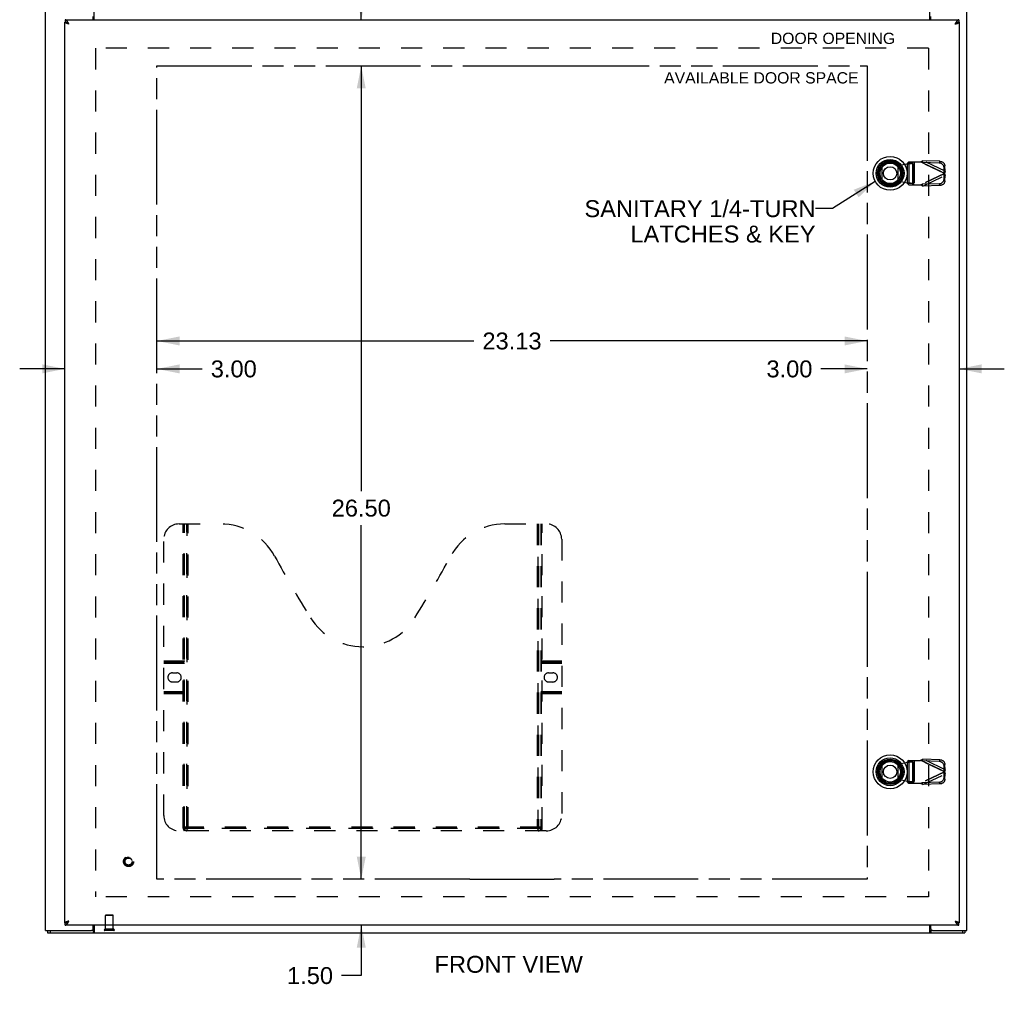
# Model space of a CAD drawing. Header units: inches. Extents: x 0 to 125, y 0 to 81.
# Tile 3 of 7: x 24 to 56, y 22 to 54. Entities that reach past the tile are written whole.
import ezdxf

# ---------------------------------------------------------------- set-up
doc = ezdxf.new("R2010")
doc.units = ezdxf.units.IN
doc.header["$LTSCALE"] = 6.869388
doc.header["$MEASUREMENT"] = 0
doc.linetypes.add('HIDDEN', pattern=[0.2, 0.1, -0.1])
doc.linetypes.add('PHANTOM', pattern=[0.8, 0.45, -0.05, 0.1, -0.05, 0.1, -0.05])
doc.layers.get('0').update_dxf_attribs({"linetype": 'CONTINUOUS'})
for name, color, linetype in [('02___PRT_ALL_AXES', 7, 'CONTINUOUS'), ('1-4_TURN_RH_OVER_16', 7, 'CONTINUOUS'), ('AVAILABLE_DOOR_SPACE', 7, 'CONTINUOUS'), ('DEFAULT_2', 8, 'HIDDEN'), ('DIMENSIONS', 7, 'CONTINUOUS')]:
    doc.layers.add(name, color=color, linetype=linetype)
doc.styles.get("Standard").update_dxf_attribs({"font": 'arial.ttf'})
doc.dimstyles.new('DIMSTYLE_1', dxfattribs={"dimtxt": 0.55102, "dimasz": 0.734694, "dimexe": 0.09, "dimexo": 0.07, "dimgap": 0.0375, "dimtad": 0, "dimtih": 1, "dimtoh": 1, "dimzin": 4, "dimdsep": 46, "dimtxsty": 'Standard', "dimblk": '_FILLED', "dimblk1": '_FILLED', "dimblk2": '_FILLED', "dimcen": 0.09, "dimazin": 1, "dimtfac": 1, "dimtofl": 0, "dimtmove": 0, "dimatfit": 3, "dimldrblk": '_FILLED', "dimfxl": 0, "dimtolj": 1, "dimtzin": 4, "dimarcsym": 0})
doc.dimstyles.get("Standard").update_dxf_attribs({"dimtxt": 0.62449, "dimasz": 0.734694, "dimexe": 0.09, "dimexo": 0.07, "dimgap": 0.09, "dimtad": 0, "dimtih": 1, "dimtoh": 1, "dimzin": 4, "dimdsep": 46, "dimtxsty": 'Standard', "dimblk": '_FILLED', "dimblk1": '_FILLED', "dimblk2": '_FILLED', "dimcen": 0.09, "dimazin": 1, "dimtp": 0.01, "dimtm": 0.01, "dimtfac": 1, "dimtofl": 0, "dimtmove": 0, "dimatfit": 3, "dimldrblk": '_FILLED', "dimfxl": 0, "dimtolj": 1, "dimtzin": 4, "dimarcsym": 0})

# ---------------------------------------------------------------- blocks, each defined once
blk = doc.blocks.new('_FILLED')
at = {"color": 0, "linetype": 'ByBlock'}
blk.add_solid([(0, 0), (-1, 0.2), (-1, -0.2)], dxfattribs=at)
blk = doc.blocks.new('*D16')
at = {"layer": 'DIMENSIONS', "color": 2, "linetype": 'Continuous'}
for p, q in [((35.022, 55.543), (34.46, 55.543)), ((35.022, 53.864), (35.022, 55.543)), ((35.022, 52.364), (35.022, 50.894))]:
    blk.add_line(p, q, dxfattribs=at)
at = {"layer": 'DIMENSIONS', "color": 2, "linetype": 'Continuous', "xscale": 0.7346938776, "yscale": 0.7346938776, "zscale": 0.7346938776}
for p, rotation in [((35.022, 53.864), 270), ((35.022, 52.364), 90)]:
    blk.add_blockref('_FILLED', p, dxfattribs=dict(at, rotation=rotation))
at = {"layer": 'DIMENSIONS', "color": 2, "linetype": 'Continuous', "insert": (34.185, 55.819), "char_height": 0.551, "width": 1.49738, "attachment_point": 3, "line_spacing_factor": 0.9}
blk.add_mtext('1.50', dxfattribs=at)
blk = doc.blocks.new('*D17')
at = {"layer": 'DIMENSIONS', "color": 2, "linetype": 'Continuous'}
for p, q in [((35.022, 52.364), (35.022, 38.506)), ((35.022, 25.864), (35.022, 37.404))]:
    blk.add_line(p, q, dxfattribs=at)
at = {"layer": 'DIMENSIONS', "color": 2, "linetype": 'Continuous', "xscale": 0.7346938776, "yscale": 0.7346938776, "zscale": 0.7346938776}
for p, rotation in [((35.022, 52.364), 90), ((35.022, 25.864), 270)]:
    blk.add_blockref('_FILLED', p, dxfattribs=dict(at, rotation=rotation))
at = {"layer": 'DIMENSIONS', "color": 2, "linetype": 'Continuous', "insert": (35.022, 38.231), "char_height": 0.551, "width": 1.9255, "attachment_point": 2, "line_spacing_factor": 0.9}
blk.add_mtext('26.50', dxfattribs=at)
blk = doc.blocks.new('*D18')
at = {"layer": 'DIMENSIONS', "color": 2, "linetype": 'Continuous'}
for p, q in [((35.022, 25.864), (35.022, 27.333)), ((35.022, 24.364), (35.022, 22.723)), ((35.022, 22.723), (34.379, 22.723))]:
    blk.add_line(p, q, dxfattribs=at)
at = {"layer": 'DIMENSIONS', "color": 2, "linetype": 'Continuous', "xscale": 0.7346938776, "yscale": 0.7346938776, "zscale": 0.7346938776}
for p, rotation in [((35.022, 25.864), 270), ((35.022, 24.364), 90)]:
    blk.add_blockref('_FILLED', p, dxfattribs=dict(at, rotation=rotation))
at = {"layer": 'DIMENSIONS', "color": 2, "linetype": 'Continuous', "insert": (34.103, 22.999), "char_height": 0.551, "width": 1.49738, "attachment_point": 3, "line_spacing_factor": 0.9}
blk.add_mtext('1.50', dxfattribs=at)
blk = doc.blocks.new('*D19')
at = {"layer": 'DIMENSIONS', "color": 2, "linetype": 'Continuous'}
for p, q in [((28.369, 43.402), (38.693, 43.402)), ((51.494, 43.402), (41.17, 43.402))]:
    blk.add_line(p, q, dxfattribs=at)
at = {"layer": 'DIMENSIONS', "color": 2, "linetype": 'Continuous', "xscale": 0.7346938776, "yscale": 0.7346938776, "zscale": 0.7346938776, "rotation": 180}
blk.add_blockref('_FILLED', (28.369, 43.402), dxfattribs=at)
at = {"layer": 'DIMENSIONS', "color": 2, "linetype": 'Continuous', "xscale": 0.7346938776, "yscale": 0.7346938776, "zscale": 0.7346938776}
blk.add_blockref('_FILLED', (51.494, 43.402), dxfattribs=at)
at = {"layer": 'DIMENSIONS', "color": 2, "linetype": 'Continuous', "insert": (39.931, 43.677), "char_height": 0.551, "width": 1.9255, "attachment_point": 2, "line_spacing_factor": 0.9}
blk.add_mtext('23.13', dxfattribs=at)
blk = doc.blocks.new('*D20')
at = {"layer": 'DIMENSIONS', "color": 2, "linetype": 'Continuous'}
for p, q in [((51.494, 42.492), (49.99, 42.492)), ((54.494, 42.492), (55.963, 42.492))]:
    blk.add_line(p, q, dxfattribs=at)
at = {"layer": 'DIMENSIONS', "color": 2, "linetype": 'Continuous', "xscale": 0.7346938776, "yscale": 0.7346938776, "zscale": 0.7346938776}
blk.add_blockref('_FILLED', (51.494, 42.492), dxfattribs=at)
at = {"layer": 'DIMENSIONS', "color": 2, "linetype": 'Continuous', "xscale": 0.7346938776, "yscale": 0.7346938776, "zscale": 0.7346938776, "rotation": 180}
blk.add_blockref('_FILLED', (54.494, 42.492), dxfattribs=at)
at = {"layer": 'DIMENSIONS', "color": 2, "linetype": 'Continuous', "insert": (49.715, 42.767), "char_height": 0.551, "width": 1.49738, "attachment_point": 3, "line_spacing_factor": 0.9}
blk.add_mtext('3.00', dxfattribs=at)
blk = doc.blocks.new('*D21')
at = {"layer": 'DIMENSIONS', "color": 2, "linetype": 'Continuous'}
for p, q in [((25.369, 42.492), (23.899, 42.492)), ((28.369, 42.492), (29.846, 42.492))]:
    blk.add_line(p, q, dxfattribs=at)
at = {"layer": 'DIMENSIONS', "color": 2, "linetype": 'Continuous', "xscale": 0.7346938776, "yscale": 0.7346938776, "zscale": 0.7346938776}
blk.add_blockref('_FILLED', (25.369, 42.492), dxfattribs=at)
at = {"layer": 'DIMENSIONS', "color": 2, "linetype": 'Continuous', "xscale": 0.7346938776, "yscale": 0.7346938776, "zscale": 0.7346938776, "rotation": 180}
blk.add_blockref('_FILLED', (28.369, 42.492), dxfattribs=at)
at = {"layer": 'DIMENSIONS', "color": 2, "linetype": 'Continuous', "insert": (30.122, 42.767), "char_height": 0.551, "width": 1.49738, "attachment_point": 1, "line_spacing_factor": 0.9}
blk.add_mtext('3.00', dxfattribs=at)

msp = doc.modelspace()

# ---------------------------------------------------------------- linework, layer by layer
at = {"color": 3, "linetype": 'Continuous'}
for p, q in [((24.744, 24.189), (24.744, 57.193)), ((54.744, 24.189), (54.744, 57.193)), ((26.294, 53.864), (26.294, 53.972)), ((26.321, 53.864), (26.321, 54.122)), ((53.542, 53.864), (53.542, 54.122)), ((53.569, 53.864), (53.569, 53.972)), ((25.369, 24.439), (25.369, 53.789)), ((25.382, 53.864), (54.481, 53.864)), ((54.359, 53.729), (54.376, 53.734)), ((54.494, 53.789), (54.494, 24.439)), ((25.504, 24.499), (25.486, 24.494)), ((24.744, 24.189), (26.234, 24.189)), ((24.807, 24.114), (54.681, 24.114)), ((54.481, 24.364), (25.382, 24.364)), ((26.294, 24.249), (26.294, 24.364)), ((26.321, 24.364), (26.321, 24.114)), ((53.542, 24.114), (53.542, 24.364)), ((53.569, 24.249), (53.569, 24.364)), ((53.629, 24.189), (54.744, 24.189))]:
    msp.add_line(p, q, dxfattribs=at)
at = {"color": 7, "linetype": 'Continuous'}
for p, q in [((25.369, 53.789), (25.382, 53.789)), ((25.382, 53.864), (25.382, 53.789)), ((54.481, 53.864), (54.481, 53.789)), ((54.494, 53.789), (54.481, 53.789)), ((51.988, 48.648), (51.988, 49.079)), ((52.5, 49.079), (52.5, 48.648)), ((51.988, 29.148), (51.988, 29.579)), ((52.5, 29.579), (52.5, 29.148)), ((25.369, 24.439), (25.382, 24.439)), ((25.382, 24.364), (25.382, 24.439)), ((54.494, 24.439), (54.481, 24.439)), ((54.481, 24.364), (54.481, 24.439)), ((24.807, 24.189), (24.807, 24.114)), ((24.887, 24.189), (24.887, 24.114)), ((26.291, 24.189), (26.234, 24.189)), ((26.291, 24.189), (26.291, 24.114)), ((53.629, 24.189), (53.572, 24.189)), ((53.572, 24.189), (53.572, 24.114)), ((54.601, 24.189), (54.601, 24.114)), ((54.681, 24.189), (54.681, 24.114))]:
    msp.add_line(p, q, dxfattribs=at)
at = {"color": 3, "linetype": 'Continuous'}
for points in [[(25.444, 53.746), (25.436, 53.749), (25.429, 53.751), (25.422, 53.754), (25.415, 53.756), (25.408, 53.759), (25.402, 53.761), (25.397, 53.764), (25.392, 53.766), (25.387, 53.769), (25.383, 53.771), (25.379, 53.774), (25.376, 53.776), (25.373, 53.779), (25.371, 53.781), (25.37, 53.784), (25.369, 53.786), (25.369, 53.789)], [(25.468, 53.788), (25.463, 53.796), (25.458, 53.804), (25.453, 53.811), (25.448, 53.818), (25.443, 53.824), (25.438, 53.83), (25.433, 53.836), (25.428, 53.841), (25.422, 53.846), (25.417, 53.85), (25.412, 53.853), (25.407, 53.857), (25.402, 53.859), (25.397, 53.861), (25.392, 53.863), (25.387, 53.863), (25.382, 53.864)], [(25.504, 53.729), (25.486, 53.734), (25.477, 53.736), (25.469, 53.739), (25.46, 53.741), (25.452, 53.744), (25.444, 53.746)], [(25.504, 53.729), (25.499, 53.738), (25.494, 53.746), (25.489, 53.755), (25.483, 53.764), (25.478, 53.772), (25.473, 53.78), (25.468, 53.788)], [(54.399, 53.796), (54.394, 53.788), (54.389, 53.78), (54.384, 53.772), (54.379, 53.764), (54.374, 53.755), (54.369, 53.746), (54.364, 53.738), (54.359, 53.729)], [(54.376, 53.734), (54.385, 53.736), (54.394, 53.739), (54.402, 53.741), (54.41, 53.744), (54.419, 53.746)], [(54.481, 53.864), (54.476, 53.863), (54.471, 53.863), (54.466, 53.861), (54.46, 53.859), (54.455, 53.857), (54.45, 53.853), (54.445, 53.85), (54.44, 53.846), (54.435, 53.841), (54.43, 53.836), (54.425, 53.83), (54.42, 53.824), (54.415, 53.818), (54.41, 53.811), (54.405, 53.804), (54.399, 53.796)], [(54.419, 53.746), (54.426, 53.749), (54.434, 53.751), (54.441, 53.754), (54.448, 53.756), (54.454, 53.759), (54.46, 53.761), (54.466, 53.764), (54.471, 53.766), (54.476, 53.769), (54.48, 53.771), (54.484, 53.774), (54.487, 53.776), (54.489, 53.779), (54.491, 53.781), (54.493, 53.784), (54.494, 53.786), (54.494, 53.789)], [(25.444, 24.481), (25.436, 24.479), (25.429, 24.476), (25.422, 24.474), (25.415, 24.471), (25.408, 24.469), (25.402, 24.466), (25.397, 24.464), (25.392, 24.461), (25.387, 24.459), (25.383, 24.456), (25.379, 24.454), (25.376, 24.451), (25.373, 24.449), (25.371, 24.446), (25.37, 24.444), (25.369, 24.441), (25.369, 24.439)], [(25.382, 24.364), (25.387, 24.364), (25.392, 24.365), (25.397, 24.366), (25.402, 24.368), (25.407, 24.371), (25.412, 24.374), (25.417, 24.378), (25.422, 24.382), (25.428, 24.386), (25.433, 24.392), (25.438, 24.397), (25.443, 24.403), (25.448, 24.41), (25.453, 24.417), (25.458, 24.424), (25.463, 24.431)], [(25.486, 24.494), (25.477, 24.491), (25.469, 24.489), (25.46, 24.486), (25.452, 24.484), (25.444, 24.481)], [(25.463, 24.431), (25.468, 24.439), (25.473, 24.447), (25.478, 24.455), (25.483, 24.464), (25.489, 24.472), (25.494, 24.481), (25.499, 24.49), (25.504, 24.499)], [(54.359, 24.499), (54.376, 24.494), (54.385, 24.491), (54.394, 24.489), (54.402, 24.486), (54.41, 24.484), (54.419, 24.481)], [(54.359, 24.499), (54.364, 24.49), (54.369, 24.481), (54.374, 24.472), (54.379, 24.464), (54.384, 24.455), (54.389, 24.447), (54.394, 24.439)], [(54.394, 24.439), (54.399, 24.431), (54.405, 24.424), (54.41, 24.417), (54.415, 24.41), (54.42, 24.403), (54.425, 24.397), (54.43, 24.392), (54.435, 24.386), (54.44, 24.382), (54.445, 24.378), (54.45, 24.374), (54.455, 24.371), (54.46, 24.368), (54.466, 24.366), (54.471, 24.365), (54.476, 24.364), (54.481, 24.364)], [(54.419, 24.481), (54.426, 24.479), (54.434, 24.476), (54.441, 24.474), (54.448, 24.471), (54.454, 24.469), (54.46, 24.466), (54.466, 24.464), (54.471, 24.461), (54.476, 24.459), (54.48, 24.456), (54.484, 24.454), (54.487, 24.451), (54.489, 24.449), (54.491, 24.446), (54.493, 24.444), (54.494, 24.441), (54.494, 24.439)], [(26.312, 24.14), (26.309, 24.135), (26.308, 24.133), (26.307, 24.13), (26.306, 24.128), (26.305, 24.126), (26.304, 24.124), (26.303, 24.122), (26.302, 24.121), (26.301, 24.119), (26.299, 24.118), (26.298, 24.117), (26.297, 24.116), (26.296, 24.115), (26.295, 24.114), (26.293, 24.114), (26.292, 24.114), (26.291, 24.114)], [(26.321, 24.157), (26.32, 24.156), (26.319, 24.154), (26.317, 24.152), (26.316, 24.15), (26.315, 24.148), (26.314, 24.145), (26.313, 24.143), (26.312, 24.14)], [(53.542, 24.157), (53.543, 24.156), (53.544, 24.154), (53.545, 24.152), (53.546, 24.15), (53.548, 24.148), (53.549, 24.145), (53.55, 24.143), (53.551, 24.14), (53.553, 24.135)], [(53.553, 24.135), (53.554, 24.133), (53.555, 24.13), (53.556, 24.128), (53.557, 24.126), (53.559, 24.124), (53.56, 24.122), (53.561, 24.121), (53.562, 24.119), (53.563, 24.118), (53.564, 24.117), (53.566, 24.116), (53.567, 24.115), (53.568, 24.114), (53.569, 24.114), (53.571, 24.114), (53.572, 24.114)]]:
    msp.add_lwpolyline(points, dxfattribs=at)
at = {"color": 7, "linetype": 'Continuous'}
for points in [[(25.448, 53.768), (25.443, 53.771), (25.438, 53.774), (25.433, 53.776), (25.428, 53.779), (25.422, 53.781), (25.417, 53.783), (25.412, 53.784), (25.407, 53.786), (25.402, 53.787), (25.397, 53.788), (25.392, 53.788), (25.387, 53.789), (25.382, 53.789)], [(25.458, 53.762), (25.453, 53.765), (25.448, 53.768)], [(25.504, 53.729), (25.499, 53.733), (25.494, 53.737), (25.489, 53.74), (25.483, 53.744), (25.478, 53.748), (25.473, 53.752), (25.468, 53.755), (25.463, 53.759), (25.458, 53.762)], [(25.504, 53.729), (25.499, 53.732), (25.494, 53.735), (25.49, 53.738), (25.485, 53.741), (25.481, 53.744), (25.477, 53.747), (25.472, 53.75), (25.469, 53.753), (25.465, 53.756), (25.461, 53.759), (25.458, 53.762), (25.458, 53.762)], [(54.41, 53.765), (54.405, 53.762), (54.399, 53.759), (54.394, 53.755), (54.389, 53.752), (54.384, 53.748), (54.379, 53.744), (54.374, 53.74), (54.369, 53.737), (54.364, 53.733), (54.359, 53.729)], [(54.359, 53.729), (54.364, 53.732), (54.368, 53.735), (54.373, 53.738), (54.377, 53.741), (54.382, 53.744), (54.386, 53.747), (54.39, 53.75), (54.394, 53.753), (54.398, 53.756), (54.401, 53.759), (54.404, 53.762), (54.405, 53.762)], [(54.42, 53.771), (54.415, 53.768), (54.41, 53.765)], [(54.481, 53.789), (54.476, 53.789), (54.471, 53.788), (54.466, 53.788), (54.46, 53.787), (54.455, 53.786), (54.45, 53.784), (54.445, 53.783), (54.44, 53.781), (54.435, 53.779), (54.43, 53.776), (54.425, 53.774), (54.42, 53.771)], [(25.382, 24.439), (25.387, 24.439), (25.392, 24.439), (25.397, 24.44), (25.402, 24.441), (25.407, 24.442), (25.412, 24.443), (25.417, 24.445), (25.422, 24.447), (25.428, 24.449), (25.433, 24.451), (25.438, 24.454), (25.443, 24.456)], [(25.443, 24.456), (25.448, 24.459), (25.453, 24.462)], [(25.453, 24.462), (25.458, 24.465), (25.463, 24.469), (25.468, 24.472), (25.473, 24.476), (25.478, 24.479), (25.483, 24.483), (25.489, 24.487), (25.494, 24.491), (25.499, 24.495), (25.504, 24.499)], [(25.504, 24.499), (25.499, 24.496), (25.494, 24.493), (25.49, 24.49), (25.485, 24.487), (25.481, 24.484), (25.477, 24.481), (25.472, 24.478), (25.469, 24.475), (25.465, 24.472), (25.461, 24.469), (25.458, 24.466), (25.458, 24.465)], [(54.359, 24.499), (54.364, 24.496), (54.368, 24.493), (54.373, 24.49), (54.377, 24.487), (54.382, 24.484), (54.386, 24.481), (54.39, 24.478), (54.394, 24.475), (54.398, 24.472), (54.401, 24.469), (54.404, 24.466), (54.405, 24.465)], [(54.359, 24.499), (54.364, 24.495), (54.369, 24.491), (54.374, 24.487), (54.379, 24.483), (54.384, 24.479), (54.389, 24.476), (54.394, 24.472), (54.399, 24.469), (54.405, 24.465)], [(54.405, 24.465), (54.41, 24.462), (54.415, 24.459)], [(54.415, 24.459), (54.42, 24.456), (54.425, 24.454), (54.43, 24.451), (54.435, 24.449), (54.44, 24.447), (54.445, 24.445), (54.45, 24.443), (54.455, 24.442), (54.46, 24.441), (54.466, 24.44), (54.471, 24.439), (54.476, 24.439), (54.481, 24.439)], [(26.303, 24.199), (26.301, 24.196), (26.3, 24.195), (26.299, 24.194), (26.298, 24.193), (26.297, 24.192), (26.296, 24.191), (26.295, 24.19), (26.294, 24.189), (26.293, 24.189), (26.292, 24.189), (26.291, 24.189)], [(26.321, 24.21), (26.32, 24.21), (26.318, 24.21), (26.317, 24.21), (26.316, 24.21), (26.315, 24.209), (26.314, 24.209), (26.313, 24.208), (26.311, 24.208), (26.31, 24.207), (26.309, 24.206), (26.308, 24.205), (26.307, 24.204), (26.306, 24.203), (26.305, 24.202), (26.304, 24.2), (26.303, 24.199)], [(53.542, 24.21), (53.543, 24.21), (53.544, 24.21), (53.546, 24.21), (53.547, 24.21), (53.548, 24.209), (53.549, 24.209), (53.55, 24.208), (53.551, 24.208), (53.552, 24.207), (53.553, 24.206), (53.554, 24.205), (53.555, 24.204), (53.556, 24.203), (53.557, 24.202), (53.558, 24.2), (53.559, 24.199), (53.561, 24.196)], [(53.561, 24.196), (53.562, 24.195), (53.563, 24.194), (53.565, 24.193), (53.566, 24.192), (53.567, 24.191), (53.568, 24.19), (53.569, 24.189), (53.57, 24.189), (53.571, 24.189), (53.572, 24.189)]]:
    msp.add_lwpolyline(points, dxfattribs=at)
for centre, radius in [((52.244, 48.864), 0.551), ((52.244, 48.864), 0.453), ((52.244, 48.864), 0.413), ((52.244, 48.864), 0.384), ((52.244, 48.864), 0.374), ((52.244, 48.864), 0.335), ((52.244, 48.864), 0.217), ((52.244, 29.364), 0.551), ((52.244, 29.364), 0.453), ((52.244, 29.364), 0.413), ((52.244, 29.364), 0.384), ((52.244, 29.364), 0.374), ((52.244, 29.364), 0.335), ((52.244, 29.364), 0.217)]:
    msp.add_circle(centre, radius, dxfattribs=at)
at = {"color": 3, "linetype": 'Continuous'}
for centre, start, end in [((26.234, 24.249), 270, 360), ((53.629, 24.249), 180, 270)]:
    msp.add_arc(centre, 0.06, start, end, dxfattribs=at)
at = {"layer": '02___PRT_ALL_AXES', "color": 8, "linetype": 'HIDDEN'}
for p, q in [((26.695, 24.232), (26.695, 24.679)), ((26.943, 24.232), (26.943, 24.679)), ((26.943, 24.232), (26.695, 24.232))]:
    msp.add_line(p, q, dxfattribs=at)
msp.add_circle((27.444, 26.439), 0.124, dxfattribs=at)
at = {"layer": 'AVAILABLE_DOOR_SPACE', "color": 40, "linetype": 'PHANTOM'}
for p, q in [((28.369, 25.864), (28.369, 52.364)), ((28.369, 52.364), (38.556, 52.364)), ((38.556, 52.364), (38.556, 52.363)), ((38.556, 52.363), (41.306, 52.363)), ((41.306, 52.363), (41.306, 52.364)), ((41.306, 52.364), (51.494, 52.364)), ((51.494, 52.364), (51.494, 25.864)), ((38.556, 25.864), (28.369, 25.864)), ((38.556, 25.865), (41.306, 25.865)), ((38.556, 25.864), (38.556, 25.865)), ((41.306, 25.864), (41.306, 25.865)), ((51.494, 25.864), (41.306, 25.864))]:
    msp.add_line(p, q, dxfattribs=at)
at = {"layer": 'DEFAULT_2', "color": 8, "linetype": 'HIDDEN'}
for p, q in [((26.369, 52.939), (26.369, 25.289)), ((53.492, 52.939), (26.371, 52.939)), ((53.494, 52.939), (53.494, 25.289)), ((52.306, 49.191), (52.6, 49.137)), ((52.6, 49.137), (52.797, 49.175)), ((52.797, 49.175), (52.797, 48.548)), ((52.856, 49.236), (52.816, 49.194)), ((52.816, 49.194), (52.971, 49.194)), ((52.816, 48.53), (52.816, 49.194)), ((52.856, 49.236), (53.23, 49.236)), ((52.859, 49.236), (52.859, 48.488)), ((52.971, 49.194), (53.011, 49.236)), ((52.971, 49.194), (52.971, 48.53)), ((53.014, 48.488), (53.014, 49.236)), ((53.033, 49.236), (53.033, 48.488)), ((54.017, 48.862), (53.23, 49.236)), ((53.288, 49.217), (53.315, 49.274)), ((53.842, 49.199), (53.288, 49.217)), ((53.288, 49.217), (54.009, 48.875)), ((53.869, 49.256), (53.315, 49.274)), ((54.035, 48.931), (53.315, 49.274)), ((53.869, 49.256), (53.842, 49.199)), ((54.003, 49.047), (54.03, 49.104)), ((54.035, 48.931), (54.03, 49.104)), ((54.017, 48.862), (53.23, 48.488)), ((54.009, 48.849), (53.288, 48.507)), ((53.315, 48.45), (54.035, 48.792)), ((54.009, 48.875), (54.003, 49.047)), ((54.003, 48.676), (54.009, 48.849)), ((54.035, 48.931), (54.009, 48.875)), ((54.009, 48.849), (54.035, 48.792)), ((54.024, 48.886), (54.017, 48.862)), ((54.03, 48.62), (54.035, 48.792)), ((52.6, 48.586), (52.306, 48.533)), ((52.797, 48.548), (52.6, 48.586)), ((52.971, 48.53), (52.816, 48.53)), ((52.816, 48.53), (52.856, 48.488)), ((52.856, 48.488), (53.23, 48.488)), ((53.011, 48.488), (52.971, 48.53)), ((53.842, 48.525), (53.288, 48.507)), ((53.315, 48.45), (53.288, 48.507)), ((53.869, 48.468), (53.315, 48.45)), ((53.842, 48.525), (53.869, 48.468)), ((54.03, 48.62), (54.003, 48.676)), ((29.089, 37.439), (30.444, 37.439)), ((29.224, 27.529), (29.224, 37.439)), ((29.254, 27.559), (29.254, 37.439)), ((29.264, 27.529), (29.264, 37.439)), ((29.344, 27.559), (29.344, 37.439)), ((29.354, 27.439), (29.354, 37.439)), ((29.384, 27.519), (29.384, 37.439)), ((39.694, 37.439), (41.049, 37.439)), ((40.754, 37.439), (40.754, 27.519)), ((40.784, 27.439), (40.784, 37.439)), ((40.794, 37.439), (40.794, 27.559)), ((40.874, 37.439), (40.874, 27.529)), ((40.884, 37.439), (40.884, 27.559)), ((40.914, 27.529), (40.914, 37.439)), ((28.589, 27.939), (28.589, 36.939)), ((41.549, 36.939), (41.549, 27.939)), ((28.589, 32.979), (29.264, 32.979)), ((28.589, 32.939), (29.224, 32.939)), ((28.589, 32.899), (29.264, 32.899)), ((40.874, 32.979), (41.549, 32.979)), ((40.874, 32.899), (41.549, 32.899)), ((40.914, 32.939), (41.549, 32.939)), ((28.875, 32.589), (29.012, 32.589)), ((41.125, 32.589), (41.262, 32.589)), ((29.012, 32.289), (28.875, 32.289)), ((41.262, 32.289), (41.125, 32.289)), ((28.589, 31.979), (29.264, 31.979)), ((29.224, 31.939), (28.589, 31.939)), ((29.264, 31.899), (28.589, 31.899)), ((40.874, 31.979), (41.549, 31.979)), ((41.549, 31.899), (40.874, 31.899)), ((41.549, 31.939), (40.914, 31.939)), ((52.306, 29.691), (52.6, 29.637)), ((52.6, 29.637), (52.797, 29.675)), ((52.797, 29.675), (52.797, 29.048)), ((52.856, 29.736), (52.816, 29.694)), ((52.816, 29.694), (52.971, 29.694)), ((52.816, 29.03), (52.816, 29.694)), ((52.856, 29.736), (53.23, 29.736)), ((52.859, 29.736), (52.859, 28.988)), ((52.971, 29.694), (53.011, 29.736)), ((52.971, 29.694), (52.971, 29.03)), ((53.014, 28.988), (53.014, 29.736)), ((53.033, 29.736), (53.033, 28.988)), ((54.017, 29.362), (53.23, 29.736)), ((53.288, 29.717), (53.315, 29.774)), ((53.842, 29.699), (53.288, 29.717)), ((53.288, 29.717), (54.009, 29.375)), ((53.869, 29.756), (53.315, 29.774)), ((54.035, 29.431), (53.315, 29.774)), ((53.869, 29.756), (53.842, 29.699)), ((54.003, 29.547), (54.03, 29.604)), ((54.009, 29.375), (54.003, 29.547)), ((54.035, 29.431), (54.03, 29.604)), ((54.017, 29.362), (53.23, 28.988)), ((54.009, 29.349), (53.288, 29.007)), ((53.315, 28.95), (54.035, 29.292)), ((54.003, 29.176), (54.009, 29.349)), ((54.035, 29.431), (54.009, 29.375)), ((54.009, 29.349), (54.035, 29.292)), ((54.024, 29.386), (54.017, 29.362)), ((54.03, 29.12), (54.035, 29.292)), ((52.6, 29.086), (52.306, 29.033)), ((52.797, 29.048), (52.6, 29.086)), ((52.971, 29.03), (52.816, 29.03)), ((52.816, 29.03), (52.856, 28.988)), ((52.856, 28.988), (53.23, 28.988)), ((53.011, 28.988), (52.971, 29.03)), ((53.842, 29.025), (53.288, 29.007)), ((53.315, 28.95), (53.288, 29.007)), ((53.869, 28.968), (53.315, 28.95)), ((53.842, 29.025), (53.869, 28.968)), ((54.03, 29.12), (54.003, 29.176)), ((41.049, 27.439), (29.089, 27.439)), ((29.224, 27.529), (40.914, 27.529)), ((40.884, 27.559), (29.254, 27.559)), ((40.79, 27.519), (29.348, 27.519)), ((53.492, 25.289), (26.371, 25.289)), ((26.943, 24.679), (26.695, 24.679)), ((26.933, 24.689), (26.705, 24.689)), ((26.961, 24.232), (26.677, 24.232)), ((26.961, 24.189), (26.677, 24.189))]:
    msp.add_line(p, q, dxfattribs=at)
for points in [[(52.797, 49.175), (52.815, 49.177), (52.832, 49.178), (52.849, 49.179), (52.865, 49.181), (52.881, 49.182), (52.896, 49.183), (52.91, 49.185), (52.923, 49.186), (52.935, 49.187), (52.945, 49.189), (52.954, 49.19), (52.962, 49.191), (52.967, 49.193), (52.971, 49.194)], [(52.816, 49.194), (52.815, 49.192), (52.814, 49.189), (52.812, 49.187), (52.81, 49.185), (52.807, 49.182), (52.804, 49.18), (52.8, 49.178), (52.797, 49.175)], [(53.23, 49.236), (53.244, 49.242), (53.259, 49.249), (53.273, 49.255), (53.287, 49.262), (53.301, 49.268), (53.315, 49.274)], [(53.288, 49.217), (53.278, 49.22), (53.269, 49.223), (53.259, 49.226), (53.249, 49.23), (53.23, 49.236)], [(54.003, 49.047), (54.001, 49.062), (53.999, 49.076), (53.994, 49.09), (53.989, 49.104), (53.982, 49.117), (53.974, 49.129), (53.964, 49.141), (53.954, 49.152), (53.942, 49.162), (53.929, 49.171), (53.916, 49.179), (53.902, 49.186), (53.888, 49.191), (53.873, 49.195), (53.858, 49.198), (53.842, 49.199)], [(53.869, 49.256), (53.885, 49.254), (53.9, 49.252), (53.915, 49.248), (53.929, 49.242), (53.943, 49.236), (53.956, 49.228), (53.969, 49.219), (53.981, 49.209), (53.991, 49.198), (54.001, 49.186), (54.009, 49.174), (54.016, 49.16), (54.021, 49.147), (54.026, 49.133), (54.028, 49.118), (54.03, 49.104)], [(54.013, 48.868), (54.012, 48.87), (54.01, 48.873), (54.009, 48.875)], [(54.009, 48.849), (54.01, 48.851), (54.012, 48.853), (54.013, 48.855), (54.014, 48.857), (54.017, 48.862)], [(54.017, 48.862), (54.016, 48.864), (54.013, 48.868)], [(54.017, 48.862), (54.024, 48.838), (54.027, 48.826), (54.03, 48.815), (54.033, 48.803), (54.035, 48.792)], [(54.035, 48.931), (54.033, 48.92), (54.03, 48.909), (54.027, 48.897), (54.024, 48.886)], [(52.971, 48.53), (52.967, 48.531), (52.962, 48.532), (52.954, 48.534), (52.945, 48.535), (52.935, 48.536), (52.923, 48.538), (52.91, 48.539), (52.896, 48.54), (52.881, 48.542), (52.865, 48.543), (52.849, 48.544), (52.832, 48.546), (52.815, 48.547), (52.797, 48.548)], [(52.816, 48.53), (52.815, 48.532), (52.814, 48.534), (52.812, 48.537), (52.81, 48.539), (52.807, 48.541), (52.804, 48.544), (52.8, 48.546), (52.797, 48.548)], [(53.23, 48.488), (53.24, 48.491), (53.259, 48.497)], [(53.315, 48.45), (53.301, 48.456), (53.287, 48.462), (53.273, 48.468), (53.259, 48.475), (53.244, 48.481), (53.23, 48.488)], [(53.259, 48.497), (53.269, 48.5), (53.278, 48.503), (53.288, 48.507)], [(53.842, 48.525), (53.858, 48.526), (53.873, 48.528), (53.888, 48.532), (53.902, 48.538), (53.916, 48.544), (53.929, 48.552), (53.942, 48.561), (53.954, 48.571), (53.964, 48.582), (53.974, 48.594), (53.982, 48.607), (53.989, 48.62), (53.994, 48.634), (53.999, 48.648), (54.001, 48.662), (54.003, 48.676)], [(54.03, 48.62), (54.028, 48.605), (54.026, 48.591), (54.021, 48.577), (54.016, 48.563), (54.009, 48.55), (54.001, 48.537), (53.991, 48.525), (53.981, 48.514), (53.969, 48.504), (53.956, 48.495), (53.943, 48.488), (53.929, 48.481), (53.915, 48.476), (53.9, 48.472), (53.885, 48.469), (53.869, 48.468)], [(52.797, 29.675), (52.815, 29.677), (52.832, 29.678), (52.849, 29.679), (52.865, 29.681), (52.881, 29.682), (52.896, 29.683), (52.91, 29.685), (52.923, 29.686), (52.935, 29.687), (52.945, 29.689), (52.954, 29.69), (52.962, 29.691), (52.967, 29.693), (52.971, 29.694)], [(52.816, 29.694), (52.815, 29.692), (52.814, 29.689), (52.812, 29.687), (52.81, 29.685), (52.807, 29.682), (52.804, 29.68), (52.8, 29.678), (52.797, 29.675)], [(53.23, 29.736), (53.244, 29.742), (53.259, 29.749), (53.273, 29.755), (53.287, 29.762), (53.301, 29.768), (53.315, 29.774)], [(53.288, 29.717), (53.278, 29.72), (53.269, 29.723), (53.259, 29.726), (53.249, 29.73), (53.23, 29.736)], [(54.003, 29.547), (54.001, 29.562), (53.999, 29.576), (53.994, 29.59), (53.989, 29.604), (53.982, 29.617), (53.974, 29.629), (53.964, 29.641), (53.954, 29.652), (53.942, 29.662), (53.929, 29.671), (53.916, 29.679), (53.902, 29.686), (53.888, 29.691), (53.873, 29.695), (53.858, 29.698), (53.842, 29.699)], [(53.869, 29.756), (53.885, 29.754), (53.9, 29.752), (53.915, 29.748), (53.929, 29.742), (53.943, 29.736), (53.956, 29.728), (53.969, 29.719), (53.981, 29.709), (53.991, 29.698), (54.001, 29.686), (54.009, 29.674), (54.016, 29.66), (54.021, 29.647), (54.026, 29.633), (54.028, 29.618), (54.03, 29.604)], [(54.013, 29.368), (54.012, 29.37), (54.01, 29.373), (54.009, 29.375)], [(54.009, 29.349), (54.01, 29.351), (54.012, 29.353), (54.013, 29.355), (54.014, 29.357), (54.017, 29.362)], [(54.017, 29.362), (54.016, 29.364), (54.013, 29.368)], [(54.017, 29.362), (54.024, 29.338), (54.027, 29.326), (54.03, 29.315), (54.033, 29.303), (54.035, 29.292)], [(54.035, 29.431), (54.033, 29.42), (54.03, 29.409), (54.027, 29.397), (54.024, 29.386)], [(52.971, 29.03), (52.967, 29.031), (52.962, 29.032), (52.954, 29.034), (52.945, 29.035), (52.935, 29.036), (52.923, 29.038), (52.91, 29.039), (52.896, 29.04), (52.881, 29.042), (52.865, 29.043), (52.849, 29.044), (52.832, 29.046), (52.815, 29.047), (52.797, 29.048)], [(52.816, 29.03), (52.815, 29.032), (52.814, 29.034), (52.812, 29.037), (52.81, 29.039), (52.807, 29.041), (52.804, 29.044), (52.8, 29.046), (52.797, 29.048)], [(53.23, 28.988), (53.24, 28.991), (53.259, 28.997)], [(53.315, 28.95), (53.301, 28.956), (53.287, 28.962), (53.273, 28.968), (53.259, 28.975), (53.244, 28.981), (53.23, 28.988)], [(53.259, 28.997), (53.269, 29), (53.278, 29.003), (53.288, 29.007)], [(53.842, 29.025), (53.858, 29.026), (53.873, 29.028), (53.888, 29.032), (53.902, 29.038), (53.916, 29.044), (53.929, 29.052), (53.942, 29.061), (53.954, 29.071), (53.964, 29.082), (53.974, 29.094), (53.982, 29.107), (53.989, 29.12), (53.994, 29.134), (53.999, 29.148), (54.001, 29.162), (54.003, 29.176)], [(54.03, 29.12), (54.028, 29.105), (54.026, 29.091), (54.021, 29.077), (54.016, 29.063), (54.009, 29.05), (54.001, 29.037), (53.991, 29.025), (53.981, 29.014), (53.969, 29.004), (53.956, 28.995), (53.943, 28.988), (53.929, 28.981), (53.915, 28.976), (53.9, 28.972), (53.885, 28.969), (53.869, 28.968)], [(29.254, 27.559), (29.27, 27.548), (29.286, 27.538), (29.302, 27.53), (29.317, 27.524), (29.333, 27.52), (29.348, 27.519)], [(40.79, 27.519), (40.805, 27.52), (40.82, 27.524), (40.836, 27.53), (40.852, 27.538), (40.868, 27.548), (40.884, 27.559)]]:
    msp.add_lwpolyline(points, dxfattribs=at)
for radius in [0.164, 0.142, 0.124, 0.114]:
    msp.add_circle((27.444, 26.439), radius, dxfattribs=at)
for centre, radius, start, end in [((52.246, 48.862), 0.335, 79.673, 280.327), ((29.089, 36.939), 0.5, 90, 180), ((30.444, 35.439), 2, 28.4813, 90), ((39.694, 35.439), 2, 90, 151.5187), ((41.049, 36.939), 0.5, 0, 90), ((66.752, 55.137), 39.307, 208.4813, 211.8705), ((3.386, 55.137), 39.307, 328.1295, 331.5187), ((35.069, 35.439), 2, 211.8705, 328.1295), ((29.224, 32.979), 0.04, 270, 360), ((40.914, 32.979), 0.04, 180, 270), ((28.875, 32.439), 0.15, 90, 270), ((29.012, 32.439), 0.15, 270, 90), ((41.125, 32.439), 0.15, 90, 270), ((41.262, 32.439), 0.15, 270, 90), ((29.224, 31.899), 0.04, 0, 90), ((40.914, 31.899), 0.04, 90, 180), ((52.246, 29.362), 0.335, 79.673, 280.327), ((29.089, 27.939), 0.5, 180, 270), ((41.049, 27.939), 0.5, 270, 360), ((29.354, 27.529), 0.13, 180, 223.8131), ((29.354, 27.529), 0.09, 180, 270), ((29.384, 27.559), 0.04, 180, 270), ((40.754, 27.559), 0.04, 270, 360), ((40.784, 27.529), 0.09, 270, 360), ((40.784, 27.529), 0.13, 316.1869, 360), ((26.705, 24.679), 0.01, 90, 180), ((26.933, 24.679), 0.01, 0, 90), ((26.677, 24.21), 0.0215, 90, 270), ((26.961, 24.21), 0.0215, 270, 90)]:
    msp.add_arc(centre, radius, start, end, dxfattribs=at)

# ---------------------------------------------------------------- texts
at = {"layer": '1-4_TURN_RH_OVER_16', "color": 2, "linetype": 'Continuous', "insert": (49.818, 47.988), "char_height": 0.55102, "width": 7.51354, "attachment_point": 3, "line_spacing_factor": 0.9}
msp.add_mtext('SANITARY 1/4-TURN\\PLATCHES & KEY', dxfattribs=at)
at = {"layer": 'DIMENSIONS', "color": 2, "linetype": 'Continuous', "attachment_point": 2, "line_spacing_factor": 0.9}
for s, insert, char_height, width in [('DOOR OPENING', (50.383, 53.446), 0.36735, 4.04218), ('AVAILABLE DOOR SPACE', (48.051, 52.159), 0.36735, 6.31864), ('FRONT VIEW', (39.823, 23.365), 0.551, 4.82194)]:
    msp.add_mtext(s, dxfattribs=dict(at, insert=insert, char_height=char_height, width=width))

# ---------------------------------------------------------------- dimensions: what is measured, and where the dimension line sits
at = {"layer": 'DIMENSIONS', "color": 2, "linetype": 'Continuous'}
for base, p1, p2, angle, picture, middle in [((35.022, 53.864), (28.369, 52.364), (25.382, 53.864), 90, '*D16', (33.46, 55.54)), ((25.369, 42.492), (28.369, 52.364), (25.369, 53.789), 180, '*D21', (30.87, 42.489)), ((35.022, 52.364), (38.556, 25.864), (38.556, 52.364), 90, '*D17', (35.014, 37.952)), ((35.022, 24.364), (28.369, 25.864), (25.382, 24.364), 270, '*D18', (33.378, 22.72))]:
    dim = msp.add_linear_dim(base=base, p1=p1, p2=p2, angle=angle, dimstyle='DIMSTYLE_1', dxfattribs=at)
    dim.commit()
    dim.dimension.update_dxf_attribs({"geometry": picture, "text_midpoint": middle, "dimtype": 160})
for base, p1, p2, picture, middle in [((51.493817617, 43.401733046), (28.368817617, 52.363721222), (51.493817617, 52.363721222), '*D19', (39.92400352, 43.398659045)), ((54.494, 42.492), (51.494, 52.364), (54.494, 24.439), '*D20', (48.965, 42.489))]:
    dim = msp.add_linear_dim(base=base, p1=p1, p2=p2, dimstyle='DIMSTYLE_1', dxfattribs=at)
    dim.commit()
    dim.dimension.update_dxf_attribs({"geometry": picture, "text_midpoint": middle, "dimtype": 160})

# ---------------------------------------------------------------- leaders
at = {"layer": '1-4_TURN_RH_OVER_16', "color": 2, "linetype": 'Continuous', "annotation_type": 0, "has_hookline": 1, "hookline_direction": 1, "text_width": 7.43}
msp.add_leader([(51.758, 48.602), (50.372, 47.713), (49.818, 47.713)], dimstyle='Standard', override={"dimtad": 0}, dxfattribs=at)

doc.saveas('drawing.dxf')
